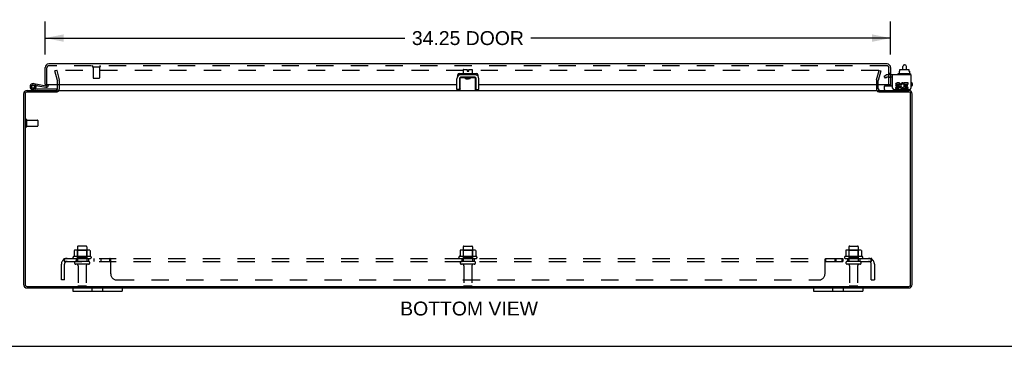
# Model space of a CAD drawing. Header units: inches. Extents: x 0 to 127, y 0 to 82.
# Tile 2 of 7: x 26 to 66, y 0 to 13. Entities that reach past the tile are written whole.
import ezdxf

# ---------------------------------------------------------------- set-up
doc = ezdxf.new("R2010")
doc.units = ezdxf.units.IN
doc.header["$LTSCALE"] = 7.00646
doc.header["$MEASUREMENT"] = 0
doc.linetypes.add('HIDDEN', pattern=[0.2, 0.1, -0.1])
doc.layers.get('0').update_dxf_attribs({"linetype": 'CONTINUOUS'})
for name, color, linetype in [('DEFAULT_2', 8, 'HIDDEN'), ('DIMENSIONS', 7, 'CONTINUOUS'), ('DOOR_ASSEMBLY', 7, 'CONTINUOUS'), ('SUBPANEL', 7, 'CONTINUOUS')]:
    doc.layers.add(name, color=color, linetype=linetype)
doc.styles.get("Standard").update_dxf_attribs({"font": 'arial.ttf'})
doc.dimstyles.new('DIMSTYLE_1', dxfattribs={"dimtxt": 0.562016, "dimasz": 0.749354, "dimexe": 0.09, "dimexo": 0.07, "dimgap": 0.0375, "dimtad": 0, "dimtih": 1, "dimtoh": 1, "dimzin": 4, "dimdsep": 46, "dimtxsty": 'Standard', "dimblk": '_FILLED', "dimblk1": '_FILLED', "dimblk2": '_FILLED', "dimcen": 0.09, "dimadec": 3, "dimazin": 1, "dimtfac": 1, "dimtdec": 3, "dimtofl": 0, "dimtmove": 0, "dimatfit": 3, "dimldrblk": '_FILLED', "dimfxl": 0, "dimtolj": 1, "dimtzin": 4, "dimarcsym": 0})

# ---------------------------------------------------------------- blocks, each defined once
blk = doc.blocks.new('_FILLED')
at = {"color": 0, "linetype": 'ByBlock'}
blk.add_solid([(0, 0), (-1, 0.2), (-1, -0.2)], dxfattribs=at)
blk = doc.blocks.new('*D4')
at = {"layer": 'DIMENSIONS', "color": 2, "linetype": 'Continuous'}
for p, q in [((26.893, 11.815), (26.893, 13.158)), ((61.143, 11.815), (61.143, 13.158)), ((26.893, 12.483), (41.47, 12.483)), ((61.143, 12.483), (46.565, 12.483))]:
    blk.add_line(p, q, dxfattribs=at)
at = {"layer": 'DIMENSIONS', "color": 2, "linetype": 'Continuous', "xscale": 0.7493540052, "yscale": 0.7493540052, "zscale": 0.7493540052, "rotation": 180}
blk.add_blockref('_FILLED', (26.893, 12.483), dxfattribs=at)
at = {"layer": 'DIMENSIONS', "color": 2, "linetype": 'Continuous', "xscale": 0.7493540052, "yscale": 0.7493540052, "zscale": 0.7493540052}
blk.add_blockref('_FILLED', (61.143, 12.483), dxfattribs=at)
at = {"layer": 'DIMENSIONS', "color": 2, "linetype": 'Continuous', "insert": (44.018, 12.764), "char_height": 0.562, "width": 4.53373, "attachment_point": 2, "line_spacing_factor": 0.9}
blk.add_mtext('34.25 DOOR', dxfattribs=at)

msp = doc.modelspace()

# ---------------------------------------------------------------- linework, layer by layer
at = {"color": 7, "linetype": 'Continuous'}
for p, q in [((43.828, 11.205), (43.828, 11.04)), ((43.838, 11.215), (43.984, 11.215)), ((43.984, 11.215), (43.984, 11.147)), ((44.052, 11.147), (44.052, 11.215)), ((44.052, 11.215), (44.188, 11.215)), ((44.198, 11.205), (44.198, 11.04)), ((61.509, 11.205), (61.509, 11.147)), ((61.521, 11.215), (61.876, 11.215)), ((61.641, 11.215), (61.641, 11.338)), ((61.701, 11.398), (61.721, 11.398)), ((61.781, 11.215), (61.781, 11.338)), ((61.887, 11.205), (61.887, 11.147)), ((43.675, 10.836), (43.675, 10.396)), ((43.704, 11), (43.704, 10.996)), ((43.705, 10.362), (43.705, 10.882)), ((43.715, 10.892), (43.9, 10.892)), ((44.3, 10.896), (43.735, 10.896)), ((43.764, 11.03), (43.764, 11.01)), ((44.261, 11.04), (43.774, 11.04)), ((43.928, 10.896), (43.916, 10.889)), ((43.925, 10.832), (43.925, 10.882)), ((43.925, 10.855), (43.935, 10.85)), ((43.937, 10.851), (43.925, 10.844)), ((44.11, 10.832), (43.925, 10.832)), ((43.967, 10.884), (43.987, 10.885)), ((43.977, 10.834), (43.998, 10.836)), ((43.984, 11.147), (44.052, 11.147)), ((43.987, 10.885), (44.041, 10.889)), ((43.99, 10.859), (44.006, 10.861)), ((43.998, 10.836), (44.041, 10.839)), ((44.006, 10.861), (44.03, 10.863)), ((44.03, 10.863), (44.046, 10.865)), ((44.041, 10.889), (44.062, 10.89)), ((44.041, 10.839), (44.062, 10.84)), ((44.098, 10.873), (44.11, 10.88)), ((44.11, 10.869), (44.1, 10.875)), ((44.11, 10.832), (44.11, 10.882)), ((44.129, 10.891), (44.136, 10.896)), ((44.135, 10.892), (44.32, 10.892)), ((44.271, 11.03), (44.271, 11.01)), ((44.33, 10.362), (44.33, 10.882)), ((44.331, 11), (44.331, 10.996)), ((44.36, 10.396), (44.36, 10.836)), ((61.442, 11.03), (61.442, 11.01)), ((61.939, 11.04), (61.452, 11.04)), ((61.494, 11.147), (61.509, 11.147)), ((61.494, 11.147), (61.494, 11.04)), ((61.887, 11.147), (61.904, 11.147)), ((61.904, 11.147), (61.904, 11.04)), ((61.949, 11.03), (61.949, 11.01)), ((43.675, 10.396), (43.571, 10.396)), ((43.713, 10.435), (43.715, 10.442)), ((44.36, 10.396), (44.464, 10.396)), ((60.899, 10.402), (60.899, 10.54)), ((60.909, 10.55), (61.224, 10.55)), ((61.961, 10.442), (61.961, 10.456)), ((27.393, 10.301), (27.393, 10.362)), ((60.643, 10.301), (60.643, 10.362)), ((28.018, 2.362), (28.018, 2.227)), ((28.018, 2.227), (30.018, 2.227)), ((28.799, 2.227), (28.799, 2.362)), ((29.236, 2.227), (29.236, 2.362)), ((30.018, 2.362), (30.018, 2.227)), ((58.018, 2.362), (58.018, 2.227)), ((58.018, 2.227), (60.018, 2.227)), ((58.799, 2.227), (58.799, 2.362)), ((59.236, 2.227), (59.236, 2.362)), ((60.018, 2.362), (60.018, 2.227)), ((0, 0), (127.39, 0))]:
    msp.add_line(p, q, dxfattribs=at)
at = {"color": 3, "linetype": 'Continuous'}
for p, q in [((43.571, 10.396), (43.571, 10.836)), ((44.331, 11), (43.704, 11)), ((44.464, 10.396), (44.464, 10.836)), ((61.961, 11), (61.224, 11)), ((61.224, 10.456), (61.224, 11)), ((61.961, 11), (61.961, 10.456)), ((27.393, 10.432), (27.393, 10.61)), ((60.643, 10.432), (60.643, 10.61)), ((61.284, 10.396), (61.901, 10.396)), ((61.438, 10.482), (61.338, 10.482)), ((61.338, 10.482), (61.338, 10.436)), ((61.338, 10.436), (61.438, 10.436)), ((61.392, 10.53), (61.443, 10.53)), ((61.508, 10.668), (61.407, 10.668)), ((61.407, 10.621), (61.508, 10.621)), ((61.438, 10.575), (61.407, 10.575)), ((61.508, 10.621), (61.508, 10.668)), ((61.651, 10.616), (61.67, 10.658)), ((61.678, 10.475), (61.664, 10.495)), ((61.848, 10.668), (61.678, 10.668)), ((61.678, 10.668), (61.678, 10.475)), ((61.678, 10.449), (61.678, 10.436)), ((61.678, 10.436), (61.848, 10.436)), ((61.724, 10.621), (61.848, 10.621)), ((61.724, 10.575), (61.724, 10.621)), ((61.825, 10.575), (61.724, 10.575)), ((61.724, 10.53), (61.825, 10.53)), ((61.724, 10.482), (61.724, 10.53)), ((61.848, 10.482), (61.724, 10.482)), ((61.825, 10.53), (61.825, 10.575)), ((61.848, 10.621), (61.848, 10.668)), ((61.848, 10.436), (61.848, 10.482)), ((26.018, 10.217), (26.018, 2.507)), ((26.081, 10.219), (26.081, 2.505)), ((27.39, 10.299), (26.161, 10.299)), ((26.163, 10.362), (27.393, 10.362)), ((27.42, 10.362), (60.616, 10.362)), ((60.643, 10.362), (61.873, 10.362)), ((61.875, 10.299), (60.646, 10.299)), ((61.955, 2.505), (61.955, 10.219)), ((62.018, 2.507), (62.018, 10.217)), ((26.161, 2.425), (61.875, 2.425)), ((26.163, 2.362), (61.873, 2.362))]:
    msp.add_line(p, q, dxfattribs=at)
at = {"color": 7, "linetype": 'Continuous'}
for points in [[(43.925, 10.882), (43.925, 10.882), (43.925, 10.883), (43.924, 10.884), (43.924, 10.884), (43.923, 10.885), (43.923, 10.886), (43.922, 10.886), (43.921, 10.887), (43.92, 10.887), (43.919, 10.888), (43.918, 10.888), (43.917, 10.889), (43.916, 10.889), (43.915, 10.889), (43.914, 10.89), (43.913, 10.89), (43.911, 10.89), (43.91, 10.891), (43.909, 10.891), (43.907, 10.891), (43.905, 10.891), (43.904, 10.891), (43.902, 10.891), (43.9, 10.892)], [(43.925, 10.88), (43.931, 10.881), (43.939, 10.882), (43.948, 10.882), (43.957, 10.883), (43.967, 10.884)], [(43.937, 10.851), (43.938, 10.851), (43.94, 10.852), (43.943, 10.853), (43.947, 10.854), (43.952, 10.855), (43.957, 10.855), (43.962, 10.856), (43.969, 10.857), (43.975, 10.858), (43.982, 10.858), (43.99, 10.859)], [(43.938, 10.832), (43.939, 10.832), (43.947, 10.832), (43.957, 10.833), (43.966, 10.834), (43.977, 10.834)], [(44.046, 10.865), (44.053, 10.866), (44.06, 10.866), (44.067, 10.867), (44.073, 10.868), (44.079, 10.869), (44.084, 10.87), (44.088, 10.87), (44.092, 10.871), (44.095, 10.872), (44.097, 10.873), (44.098, 10.873)], [(44.062, 10.89), (44.072, 10.891), (44.082, 10.891), (44.091, 10.892), (44.099, 10.893), (44.107, 10.893), (44.114, 10.894), (44.121, 10.895), (44.127, 10.895), (44.127, 10.896)], [(44.062, 10.84), (44.072, 10.841), (44.082, 10.841), (44.091, 10.842), (44.1, 10.843), (44.108, 10.843), (44.11, 10.844)], [(44.135, 10.892), (44.133, 10.891), (44.131, 10.891), (44.13, 10.891), (44.128, 10.891), (44.127, 10.891), (44.125, 10.891), (44.124, 10.89), (44.123, 10.89), (44.122, 10.89), (44.12, 10.889), (44.119, 10.889), (44.118, 10.889), (44.117, 10.888), (44.116, 10.888), (44.115, 10.887), (44.114, 10.887), (44.113, 10.886), (44.113, 10.886), (44.112, 10.885), (44.111, 10.884), (44.111, 10.884), (44.11, 10.883), (44.11, 10.882), (44.11, 10.882)], [(43.705, 10.403), (43.705, 10.405), (43.705, 10.407), (43.706, 10.41), (43.706, 10.412), (43.706, 10.414), (43.707, 10.417), (43.708, 10.419), (43.709, 10.422), (43.709, 10.425), (43.71, 10.428), (43.711, 10.431), (43.713, 10.435)], [(44.32, 10.442), (44.323, 10.435), (44.324, 10.431), (44.325, 10.428), (44.326, 10.425), (44.327, 10.422), (44.327, 10.419), (44.328, 10.417), (44.329, 10.414), (44.329, 10.412), (44.33, 10.41), (44.33, 10.407), (44.33, 10.405), (44.33, 10.403)]]:
    msp.add_lwpolyline(points, dxfattribs=at)
for centre, radius, start, end in [((43.838, 11.205), 0.01, 90, 180), ((44.188, 11.205), 0.01, 0, 90), ((61.701, 11.338), 0.06, 90, 180), ((61.721, 11.338), 0.06, 0, 90), ((43.735, 10.836), 0.06, 90, 180), ((43.715, 10.882), 0.01, 124.7076, 180), ((43.774, 11.03), 0.01, 90, 180), ((43.774, 11.01), 0.01, 180, 270), ((44.261, 11.03), 0.01, 0, 90), ((44.261, 11.01), 0.01, 270, 360), ((44.3, 10.836), 0.06, 0, 90), ((44.32, 10.882), 0.01, 0, 54.8477), ((61.452, 11.03), 0.01, 90, 180), ((61.452, 11.01), 0.01, 180, 270), ((61.939, 11.03), 0.01, 0, 90), ((61.939, 11.01), 0.01, 270, 360), ((60.909, 10.54), 0.01, 90, 180), ((60.939, 10.402), 0.04, 180, 270), ((61.881, 10.442), 0.08, 270, 360)]:
    msp.add_arc(centre, radius, start, end, dxfattribs=at)
at = {"color": 3, "linetype": 'Continuous'}
for centre, radius, start, end in [((43.735, 10.836), 0.164, 90, 180), ((44.3, 10.836), 0.164, 0, 90), ((27.323, 10.432), 0.07, 273.2317, 360), ((60.713, 10.432), 0.07, 180, 266.7683), ((61.284, 10.456), 0.06, 180, 270), ((61.407, 10.598), 0.0696, 90, 257.4177), ((61.407, 10.598), 0.0232, 90, 270.0485), ((61.438, 10.505), 0.0696, 270, 90), ((61.438, 10.505), 0.0232, 270, 351.2295), ((61.435, 10.505), 0.0267, 353.4285, 71.7628), ((61.624, 10.552), 0.116, 66.5966, 251.8791), ((61.624, 10.552), 0.0696, 66.5966, 305.1122), ((61.624, 10.549), 0.114, 251.4199, 296.1963), ((61.624, 10.552), 0.116, 295.737, 297.8532), ((61.901, 10.456), 0.06, 270, 360), ((26.163, 10.217), 0.145, 90, 180), ((26.161, 10.219), 0.08, 90, 180), ((61.873, 10.217), 0.145, 0, 90), ((61.875, 10.219), 0.08, 0, 90), ((26.163, 2.507), 0.145, 180, 270), ((26.161, 2.505), 0.08, 180, 270), ((61.873, 2.507), 0.145, 270, 360), ((61.875, 2.505), 0.08, 270, 360)]:
    msp.add_arc(centre, radius, start, end, dxfattribs=at)
at = {"color": 7, "linetype": 'Continuous'}
for centre, major_axis, ratio, start_param, end_param in [((61.521, 11.205), (0.0111, 0), 0.898834, 1.570796, 3.141593), ((61.876, 11.205), (0.0113, 0), 0.88616, 0, 1.570796)]:
    msp.add_ellipse(centre, major_axis=major_axis, ratio=ratio, start_param=start_param, end_param=end_param, dxfattribs=at)
at = {"layer": 'DEFAULT_2', "color": 8, "linetype": 'HIDDEN'}
for p, q in [((27.361, 11.175), (27.288, 11.155)), ((27.361, 11.175), (27.464, 10.79)), ((60.651, 11.175), (27.384, 11.175)), ((60.572, 10.79), (60.674, 11.175)), ((60.674, 11.175), (60.747, 11.155)), ((27.391, 10.771), (27.288, 11.155)), ((60.747, 11.155), (60.644, 10.771)), ((60.883, 10.944), (60.955, 10.986)), ((60.935, 10.854), (60.883, 10.944)), ((61.007, 10.896), (60.935, 10.854)), ((61.224, 11), (61.007, 11)), ((61.224, 10.896), (61.007, 10.896)), ((27.393, 10.61), (27.393, 10.76)), ((27.468, 10.432), (27.468, 10.76)), ((60.568, 10.76), (60.568, 10.432)), ((60.643, 10.61), (60.643, 10.76)), ((26.093, 9.179), (26.093, 8.895)), ((26.136, 9.179), (26.136, 8.895)), ((26.136, 9.161), (26.583, 9.161)), ((26.136, 8.913), (26.583, 8.913)), ((26.593, 9.151), (26.593, 8.923)), ((28.205, 4.032), (28.205, 3.437)), ((28.55, 4.062), (28.235, 4.062)), ((28.58, 4.032), (28.58, 3.437)), ((43.83, 4.032), (43.83, 3.437)), ((43.86, 4.062), (44.175, 4.062)), ((44.205, 4.032), (44.205, 3.437)), ((59.455, 4.032), (59.455, 3.437)), ((59.485, 4.062), (59.8, 4.062)), ((59.83, 4.032), (59.83, 3.437)), ((28.748, 3.632), (28.037, 3.632)), ((28.074, 3.877), (28.074, 3.659)), ((28.648, 3.898), (28.137, 3.898)), ((28.209, 3.878), (28.189, 3.898)), ((28.209, 3.582), (28.209, 3.878)), ((28.576, 3.878), (28.209, 3.878)), ((28.576, 3.878), (28.596, 3.898)), ((28.576, 3.582), (28.576, 3.878)), ((28.711, 3.877), (28.711, 3.659)), ((44.373, 3.632), (43.662, 3.632)), ((43.699, 3.877), (43.699, 3.659)), ((44.273, 3.898), (43.762, 3.898)), ((43.834, 3.878), (43.814, 3.898)), ((44.201, 3.878), (43.834, 3.878)), ((43.834, 3.582), (43.834, 3.878)), ((44.201, 3.878), (44.221, 3.898)), ((44.201, 3.582), (44.201, 3.878)), ((44.336, 3.877), (44.336, 3.659)), ((59.998, 3.632), (59.287, 3.632)), ((59.324, 3.877), (59.324, 3.659)), ((59.898, 3.898), (59.387, 3.898)), ((59.459, 3.878), (59.439, 3.898)), ((59.826, 3.878), (59.459, 3.878)), ((59.459, 3.582), (59.459, 3.878)), ((59.826, 3.878), (59.846, 3.898)), ((59.826, 3.582), (59.826, 3.878)), ((59.961, 3.877), (59.961, 3.659)), ((28.058, 3.562), (28.727, 3.562)), ((28.65, 3.437), (28.135, 3.437)), ((28.65, 3.327), (28.135, 3.327)), ((28.209, 3.582), (28.189, 3.562)), ((28.576, 3.582), (28.209, 3.582)), ((28.228, 3.265), (28.228, 2.467)), ((28.558, 3.265), (28.558, 2.467)), ((28.576, 3.582), (28.596, 3.562)), ((43.683, 3.562), (44.352, 3.562)), ((44.275, 3.437), (43.76, 3.437)), ((44.275, 3.327), (43.76, 3.327)), ((43.834, 3.582), (43.814, 3.562)), ((44.201, 3.582), (43.834, 3.582)), ((43.853, 3.265), (43.853, 2.467)), ((44.183, 3.265), (44.183, 2.467)), ((44.201, 3.582), (44.221, 3.562)), ((59.308, 3.562), (59.977, 3.562)), ((59.9, 3.437), (59.385, 3.437)), ((59.9, 3.327), (59.385, 3.327)), ((59.459, 3.582), (59.439, 3.562)), ((59.826, 3.582), (59.459, 3.582)), ((59.478, 3.265), (59.478, 2.467)), ((59.808, 3.265), (59.808, 2.467)), ((59.826, 3.582), (59.846, 3.562)), ((28.528, 2.437), (28.258, 2.437)), ((44.153, 2.437), (43.883, 2.437)), ((59.778, 2.437), (59.508, 2.437))]:
    msp.add_line(p, q, dxfattribs=at)
for points in [[(27.384, 11.175), (27.382, 11.174), (27.381, 11.174), (27.379, 11.174), (27.378, 11.173), (27.376, 11.173), (27.375, 11.172), (27.374, 11.171), (27.373, 11.17), (27.372, 11.169), (27.371, 11.168), (27.37, 11.166), (27.37, 11.165), (27.369, 11.164), (27.369, 11.162), (27.369, 11.161), (27.369, 11.16)], [(60.665, 11.165), (60.665, 11.166), (60.664, 11.168), (60.663, 11.169), (60.662, 11.17), (60.661, 11.171), (60.66, 11.172), (60.659, 11.173), (60.657, 11.173), (60.656, 11.174), (60.654, 11.174), (60.653, 11.174), (60.651, 11.175)], [(27.369, 11.16), (27.369, 11.159), (27.369, 11.158), (27.369, 11.156)], [(60.665, 11.165), (60.666, 11.164), (60.666, 11.162), (60.666, 11.161), (60.666, 11.16)], [(60.666, 11.16), (60.666, 11.159), (60.666, 11.158), (60.666, 11.156)], [(28.074, 3.659), (28.074, 3.657), (28.073, 3.656), (28.073, 3.655), (28.073, 3.654), (28.072, 3.654), (28.072, 3.653), (28.072, 3.653), (28.071, 3.652), (28.071, 3.652), (28.071, 3.651), (28.07, 3.651), (28.07, 3.651), (28.07, 3.651), (28.069, 3.65), (28.069, 3.65), (28.069, 3.65), (28.069, 3.65), (28.068, 3.65)], [(28.08, 3.886), (28.078, 3.885), (28.077, 3.884), (28.076, 3.883), (28.075, 3.881), (28.074, 3.88), (28.074, 3.878), (28.074, 3.877)], [(28.706, 3.886), (28.707, 3.885), (28.708, 3.884), (28.709, 3.883), (28.71, 3.881), (28.711, 3.88), (28.711, 3.878), (28.711, 3.877)], [(28.717, 3.65), (28.717, 3.65), (28.716, 3.65), (28.716, 3.65), (28.716, 3.65), (28.715, 3.651), (28.715, 3.651), (28.715, 3.651), (28.714, 3.651), (28.714, 3.652), (28.714, 3.652), (28.713, 3.653), (28.713, 3.653), (28.713, 3.654), (28.712, 3.654), (28.712, 3.655), (28.712, 3.656), (28.712, 3.657), (28.711, 3.659)], [(43.699, 3.659), (43.699, 3.657), (43.698, 3.656), (43.698, 3.655), (43.698, 3.654), (43.697, 3.654), (43.697, 3.653), (43.697, 3.653), (43.696, 3.652), (43.696, 3.652), (43.696, 3.651), (43.695, 3.651), (43.695, 3.651), (43.695, 3.651), (43.694, 3.65), (43.694, 3.65), (43.694, 3.65), (43.694, 3.65), (43.693, 3.65)], [(43.705, 3.886), (43.703, 3.885), (43.702, 3.884), (43.701, 3.883), (43.7, 3.881), (43.699, 3.88), (43.699, 3.878), (43.699, 3.877)], [(44.331, 3.886), (44.332, 3.885), (44.333, 3.884), (44.334, 3.883), (44.335, 3.881), (44.336, 3.88), (44.336, 3.878), (44.336, 3.877)], [(44.342, 3.65), (44.342, 3.65), (44.341, 3.65), (44.341, 3.65), (44.341, 3.65), (44.34, 3.651), (44.34, 3.651), (44.34, 3.651), (44.339, 3.651), (44.339, 3.652), (44.339, 3.652), (44.338, 3.653), (44.338, 3.653), (44.338, 3.654), (44.337, 3.654), (44.337, 3.655), (44.337, 3.656), (44.337, 3.657), (44.336, 3.659)], [(59.324, 3.659), (59.324, 3.657), (59.323, 3.656), (59.323, 3.655), (59.323, 3.654), (59.322, 3.654), (59.322, 3.653), (59.322, 3.653), (59.321, 3.652), (59.321, 3.652), (59.321, 3.651), (59.32, 3.651), (59.32, 3.651), (59.32, 3.651), (59.319, 3.65), (59.319, 3.65), (59.319, 3.65), (59.319, 3.65), (59.318, 3.65)], [(59.33, 3.886), (59.328, 3.885), (59.327, 3.884), (59.326, 3.883), (59.325, 3.881), (59.324, 3.88), (59.324, 3.878), (59.324, 3.877)], [(59.956, 3.886), (59.957, 3.885), (59.958, 3.884), (59.959, 3.883), (59.96, 3.881), (59.961, 3.88), (59.961, 3.878), (59.961, 3.877)], [(59.967, 3.65), (59.967, 3.65), (59.966, 3.65), (59.966, 3.65), (59.966, 3.65), (59.965, 3.651), (59.965, 3.651), (59.965, 3.651), (59.964, 3.651), (59.964, 3.652), (59.964, 3.652), (59.963, 3.653), (59.963, 3.653), (59.963, 3.654), (59.962, 3.654), (59.962, 3.655), (59.962, 3.656), (59.962, 3.657), (59.961, 3.659)]]:
    msp.add_lwpolyline(points, dxfattribs=at)
for centre, radius, start, end in [((27.353, 10.76), 0.04, 0, 15), ((27.353, 10.76), 0.115, 0, 15), ((60.683, 10.76), 0.115, 165, 180), ((60.683, 10.76), 0.04, 165, 180), ((61.007, 10.896), 0.104, 90, 120), ((27.323, 10.432), 0.145, 308.7549, 360), ((60.713, 10.432), 0.145, 180, 231.2451), ((26.114, 9.179), 0.0215, 0, 180), ((26.114, 8.895), 0.0215, 180, 360), ((26.583, 9.151), 0.01, 0, 90), ((26.583, 8.923), 0.01, 270, 360), ((28.235, 4.032), 0.03, 90, 180), ((28.55, 4.032), 0.03, 0, 90), ((43.86, 4.032), 0.03, 90, 180), ((44.175, 4.032), 0.03, 0, 90), ((59.485, 4.032), 0.03, 90, 180), ((59.8, 4.032), 0.03, 0, 90), ((28.058, 3.6), 0.0384, 124.4497, 270), ((28.393, 3.032), 0.698, 117.6814, 120.6631), ((28.137, 3.757), 0.141, 90, 113.95), ((28.648, 3.757), 0.141, 66.05, 90), ((28.393, 3.032), 0.698, 59.3369, 62.3186), ((28.727, 3.6), 0.0384, 270, 55.5503), ((43.683, 3.6), 0.0384, 124.4497, 270), ((44.018, 3.032), 0.698, 117.6814, 120.6631), ((43.762, 3.757), 0.141, 90, 113.95), ((44.273, 3.757), 0.141, 66.05, 90), ((44.018, 3.032), 0.698, 59.3369, 62.3186), ((44.352, 3.6), 0.0384, 270, 55.5503), ((59.308, 3.6), 0.0384, 124.4497, 270), ((59.643, 3.032), 0.698, 117.6814, 120.6631), ((59.387, 3.757), 0.141, 90, 113.95), ((59.898, 3.757), 0.141, 66.05, 90), ((59.643, 3.032), 0.698, 59.3369, 62.3186), ((59.977, 3.6), 0.0384, 270, 55.5503), ((28.135, 3.382), 0.055, 90, 270), ((28.165, 3.265), 0.0625, 0, 90), ((28.62, 3.265), 0.0625, 90, 180), ((28.65, 3.382), 0.055, 270, 90), ((43.76, 3.382), 0.055, 90, 270), ((43.79, 3.265), 0.0625, 0, 90), ((44.245, 3.265), 0.0625, 90, 180), ((44.275, 3.382), 0.055, 270, 90), ((59.385, 3.382), 0.055, 90, 270), ((59.415, 3.265), 0.0625, 0, 90), ((59.87, 3.265), 0.0625, 90, 180), ((59.9, 3.382), 0.055, 270, 90), ((28.258, 2.467), 0.03, 180, 270), ((28.528, 2.467), 0.03, 270, 360), ((43.883, 2.467), 0.03, 180, 270), ((44.153, 2.467), 0.03, 270, 360), ((59.508, 2.467), 0.03, 180, 270), ((59.778, 2.467), 0.03, 270, 360)]:
    msp.add_arc(centre, radius, start, end, dxfattribs=at)
at = {"layer": 'DOOR_ASSEMBLY', "color": 3, "linetype": 'Continuous'}
for p, q in [((26.893, 10.61), (26.893, 11.29)), ((60.998, 11.435), (27.038, 11.435)), ((61.143, 11.29), (61.143, 10.61)), ((43.611, 10.945), (43.611, 11.001)), ((43.661, 11.051), (43.828, 11.051)), ((43.927, 10.895), (43.728, 10.895)), ((44.307, 10.895), (44.136, 10.895)), ((44.198, 11.051), (44.374, 11.051)), ((44.424, 11.001), (44.424, 10.945)), ((26.908, 10.61), (43.571, 10.61)), ((43.675, 10.61), (43.705, 10.61)), ((44.33, 10.61), (44.36, 10.61)), ((44.464, 10.61), (61.127, 10.61))]:
    msp.add_line(p, q, dxfattribs=at)
at = {"layer": 'DOOR_ASSEMBLY', "color": 8, "linetype": 'HIDDEN'}
for p, q in [((26.968, 10.61), (26.968, 11.29)), ((60.998, 11.36), (27.038, 11.36)), ((28.826, 11.317), (29.11, 11.317)), ((28.844, 11.317), (28.844, 10.87)), ((29.092, 11.317), (29.092, 10.87)), ((61.068, 10.61), (61.068, 11.29)), ((28.854, 10.86), (29.082, 10.86)), ((61.143, 11.051), (61.068, 11.051)), ((61.068, 10.897), (61.143, 10.897)), ((61.143, 10.895), (61.068, 10.895))]:
    msp.add_line(p, q, dxfattribs=at)
at = {"layer": 'DOOR_ASSEMBLY', "color": 7, "linetype": 'Continuous'}
for p, q in [((26.566, 10.362), (26.384, 10.394)), ((26.394, 10.452), (26.566, 10.422)), ((26.417, 10.581), (26.428, 10.579)), ((26.43, 10.64), (26.932, 10.551)), ((26.507, 10.444), (26.459, 10.479)), ((26.465, 10.545), (26.464, 10.545)), ((26.522, 10.563), (26.922, 10.492)), ((26.566, 10.422), (27.366, 10.422)), ((26.599, 10.549), (26.609, 10.608)), ((26.831, 10.426), (26.831, 10.422)), ((26.831, 10.426), (27.087, 10.426)), ((26.908, 10.61), (26.893, 10.61)), ((26.968, 10.61), (26.968, 10.581)), ((27.028, 10.581), (27.028, 10.61)), ((27.087, 10.426), (27.087, 10.422)), ((27.366, 10.422), (27.366, 10.377)), ((60.987, 10.61), (60.987, 10.568)), ((61.062, 10.6), (61.061, 10.61)), ((61.062, 10.6), (61.143, 10.6)), ((61.127, 10.61), (61.143, 10.61)), ((61.143, 10.61), (61.143, 10.55)), ((61.988, 10.678), (61.961, 10.678)), ((61.988, 10.538), (61.961, 10.538)), ((62.018, 10.648), (62.018, 10.568))]:
    msp.add_line(p, q, dxfattribs=at)
msp.add_circle((26.406, 10.517), 0.0625, dxfattribs=at)
at = {"layer": 'DOOR_ASSEMBLY', "color": 3, "linetype": 'Continuous'}
for centre, radius, start, end in [((27.038, 11.29), 0.145, 90, 180), ((60.998, 11.29), 0.145, 0, 90), ((43.661, 11.001), 0.05, 90, 180), ((43.661, 10.945), 0.05, 180, 182.2303), ((44.374, 11.001), 0.05, 0, 90), ((44.374, 10.945), 0.05, 357.7697, 360)]:
    msp.add_arc(centre, radius, start, end, dxfattribs=at)
at = {"layer": 'DOOR_ASSEMBLY', "color": 8, "linetype": 'HIDDEN'}
for centre, radius, start, end in [((27.038, 11.29), 0.07, 90, 180), ((28.826, 11.339), 0.0215, 90, 270), ((29.11, 11.339), 0.0215, 270, 90), ((60.998, 11.29), 0.07, 0, 90), ((28.854, 10.87), 0.01, 180, 270), ((29.082, 10.87), 0.01, 270, 360)]:
    msp.add_arc(centre, radius, start, end, dxfattribs=at)
at = {"layer": 'DOOR_ASSEMBLY', "color": 7, "linetype": 'Continuous'}
for centre, radius, start, end in [((26.406, 10.517), 0.125, 318.1724, 260), ((26.406, 10.517), 0.0659, 324.5216, 259.9962), ((26.406, 10.517), 0.065, 80, 25.8116), ((26.938, 10.581), 0.09, 260, 360), ((26.938, 10.581), 0.03, 260, 360), ((61.017, 10.568), 0.03, 180, 216.9339), ((61.988, 10.648), 0.03, 0, 90), ((61.988, 10.568), 0.03, 270, 360)]:
    msp.add_arc(centre, radius, start, end, dxfattribs=at)
at = {"layer": 'SUBPANEL', "color": 8, "linetype": 'HIDDEN'}
for p, q in [((27.549, 2.687), (27.549, 3.325)), ((27.635, 3.508), (27.715, 3.412)), ((27.674, 3.437), (27.674, 3.562)), ((27.674, 3.562), (60.361, 3.562)), ((27.674, 3.437), (60.361, 3.437)), ((27.674, 2.687), (27.674, 3.325)), ((27.687, 3.453), (27.686, 3.454)), ((27.687, 3.451), (27.687, 3.453)), ((27.688, 3.45), (27.687, 3.451)), ((27.689, 3.448), (27.688, 3.45)), ((27.689, 3.447), (27.689, 3.448)), ((27.69, 3.445), (27.689, 3.447)), ((27.691, 3.444), (27.69, 3.445)), ((28.143, 3.562), (28.143, 3.437)), ((28.643, 3.562), (28.643, 3.437)), ((28.871, 3.562), (28.871, 3.437)), ((29.152, 3.562), (29.152, 3.437)), ((29.514, 3.437), (29.514, 3.562)), ((29.515, 3.437), (29.514, 3.437)), ((29.522, 3.558), (29.521, 3.559)), ((29.527, 3.426), (29.525, 3.428)), ((29.528, 3.424), (29.527, 3.426)), ((29.539, 3.526), (29.535, 3.536)), ((29.543, 3.517), (29.542, 3.52)), ((29.549, 2.937), (29.549, 3.508)), ((43.768, 3.562), (43.768, 3.437)), ((44.268, 3.562), (44.268, 3.437)), ((58.486, 3.508), (58.488, 3.51)), ((58.486, 2.937), (58.486, 3.508)), ((58.493, 3.411), (58.494, 3.412)), ((58.495, 3.523), (58.496, 3.526)), ((58.495, 3.412), (58.497, 3.413)), ((58.496, 3.526), (58.501, 3.536)), ((58.501, 3.536), (58.502, 3.54)), ((58.502, 3.54), (58.503, 3.543)), ((58.518, 3.561), (58.519, 3.562)), ((58.521, 3.562), (58.522, 3.562)), ((58.522, 3.437), (58.522, 3.562)), ((58.883, 3.562), (58.883, 3.437)), ((58.922, 3.562), (58.922, 3.437)), ((59.164, 3.562), (59.164, 3.437)), ((59.203, 3.562), (59.203, 3.437)), ((59.393, 3.562), (59.393, 3.437)), ((59.893, 3.562), (59.893, 3.437)), ((60.4, 3.508), (60.32, 3.412)), ((60.341, 3.437), (60.342, 3.437)), ((60.361, 3.437), (60.361, 3.562)), ((60.361, 3.497), (60.361, 3.497)), ((60.361, 2.687), (60.361, 3.325)), ((60.486, 3.325), (60.486, 2.687)), ((27.674, 2.687), (27.549, 2.687)), ((29.799, 2.687), (58.236, 2.687)), ((60.361, 2.687), (60.486, 2.687))]:
    msp.add_line(p, q, dxfattribs=at)
for points in [[(27.635, 3.508), (27.637, 3.51), (27.639, 3.512), (27.641, 3.514), (27.643, 3.517), (27.645, 3.52), (27.646, 3.523), (27.648, 3.526), (27.649, 3.53), (27.651, 3.533)], [(27.651, 3.533), (27.654, 3.54), (27.655, 3.543), (27.657, 3.546), (27.658, 3.549), (27.659, 3.551), (27.661, 3.554), (27.663, 3.556), (27.665, 3.558), (27.666, 3.559), (27.668, 3.56), (27.67, 3.561), (27.671, 3.562), (27.673, 3.562), (27.674, 3.562)], [(27.674, 3.497), (27.674, 3.497), (27.674, 3.497), (27.674, 3.497), (27.674, 3.497), (27.674, 3.496), (27.674, 3.496), (27.674, 3.496), (27.674, 3.495), (27.674, 3.495), (27.674, 3.494), (27.674, 3.493)], [(27.686, 3.454), (27.685, 3.456), (27.685, 3.457), (27.685, 3.457), (27.684, 3.458), (27.684, 3.459), (27.684, 3.46), (27.683, 3.461), (27.683, 3.462), (27.683, 3.463), (27.682, 3.463), (27.682, 3.464), (27.682, 3.465), (27.681, 3.466), (27.681, 3.467), (27.681, 3.468), (27.681, 3.469), (27.68, 3.47), (27.68, 3.471), (27.68, 3.471), (27.679, 3.472), (27.679, 3.473), (27.679, 3.474), (27.679, 3.475), (27.678, 3.476), (27.678, 3.477), (27.678, 3.477), (27.678, 3.478), (27.677, 3.479), (27.677, 3.48), (27.677, 3.481), (27.677, 3.482), (27.677, 3.482), (27.676, 3.483), (27.676, 3.484), (27.676, 3.485), (27.676, 3.486), (27.676, 3.486), (27.675, 3.487), (27.675, 3.488), (27.675, 3.489), (27.675, 3.489), (27.675, 3.49), (27.675, 3.491), (27.675, 3.491), (27.674, 3.492), (27.674, 3.493), (27.674, 3.493), (27.674, 3.494), (27.674, 3.495), (27.674, 3.495), (27.674, 3.496), (27.674, 3.496), (27.674, 3.496), (27.674, 3.497), (27.674, 3.497)], [(27.701, 3.419), (27.698, 3.422), (27.696, 3.424), (27.694, 3.426), (27.692, 3.428), (27.689, 3.43), (27.687, 3.431), (27.685, 3.433), (27.683, 3.434), (27.681, 3.435), (27.679, 3.436), (27.677, 3.437), (27.675, 3.437), (27.674, 3.437)], [(27.697, 3.433), (27.697, 3.433), (27.697, 3.433), (27.697, 3.433), (27.697, 3.433), (27.696, 3.434), (27.696, 3.434), (27.696, 3.435), (27.696, 3.435), (27.695, 3.436), (27.695, 3.436), (27.695, 3.437), (27.694, 3.437), (27.694, 3.438), (27.694, 3.438), (27.694, 3.439), (27.693, 3.439), (27.693, 3.44), (27.693, 3.44), (27.692, 3.441), (27.692, 3.442), (27.692, 3.442), (27.691, 3.443), (27.691, 3.443), (27.691, 3.444)], [(27.694, 3.437), (27.694, 3.436), (27.695, 3.436), (27.695, 3.435), (27.695, 3.435), (27.696, 3.435), (27.696, 3.434), (27.696, 3.434), (27.696, 3.434), (27.697, 3.433), (27.697, 3.433), (27.697, 3.433), (27.697, 3.433), (27.697, 3.433)], [(27.715, 3.412), (27.714, 3.411), (27.713, 3.411), (27.713, 3.411), (27.712, 3.411), (27.711, 3.412), (27.71, 3.412), (27.709, 3.413), (27.707, 3.414), (27.706, 3.415), (27.704, 3.416), (27.703, 3.418), (27.701, 3.419)], [(29.527, 3.551), (29.526, 3.554), (29.524, 3.556), (29.522, 3.558), (29.521, 3.559), (29.519, 3.56), (29.517, 3.561), (29.516, 3.562), (29.515, 3.562), (29.514, 3.562)], [(29.516, 3.562), (29.515, 3.562), (29.514, 3.562)], [(29.525, 3.428), (29.524, 3.43), (29.523, 3.431), (29.521, 3.433), (29.52, 3.434), (29.519, 3.435), (29.517, 3.436), (29.516, 3.437), (29.515, 3.437), (29.514, 3.437)], [(29.523, 3.431), (29.521, 3.433), (29.52, 3.434), (29.519, 3.435), (29.517, 3.436)], [(29.532, 3.543), (29.53, 3.546), (29.529, 3.549), (29.527, 3.551), (29.526, 3.554), (29.524, 3.556)], [(29.533, 3.418), (29.532, 3.419), (29.53, 3.421), (29.529, 3.422), (29.528, 3.424)], [(29.549, 3.412), (29.547, 3.411), (29.546, 3.411), (29.544, 3.411), (29.543, 3.411), (29.541, 3.412), (29.54, 3.412), (29.538, 3.413), (29.537, 3.414), (29.536, 3.415), (29.534, 3.416), (29.533, 3.418), (29.532, 3.419), (29.53, 3.421)], [(29.535, 3.536), (29.533, 3.54), (29.532, 3.543)], [(29.538, 3.413), (29.537, 3.414), (29.536, 3.415), (29.534, 3.416)], [(29.542, 3.52), (29.54, 3.523), (29.539, 3.526)], [(29.549, 3.412), (29.547, 3.411), (29.546, 3.411), (29.544, 3.411), (29.543, 3.411), (29.541, 3.412), (29.54, 3.412)], [(29.547, 3.51), (29.546, 3.512), (29.545, 3.514), (29.543, 3.517)], [(29.549, 3.508), (29.547, 3.51), (29.546, 3.512), (29.545, 3.514)], [(58.486, 3.412), (58.488, 3.411), (58.49, 3.411), (58.491, 3.411), (58.493, 3.411), (58.494, 3.412), (58.495, 3.412), (58.497, 3.413), (58.498, 3.414), (58.5, 3.415), (58.501, 3.416), (58.502, 3.418), (58.503, 3.419), (58.505, 3.421)], [(58.486, 3.412), (58.488, 3.411), (58.49, 3.411), (58.491, 3.411)], [(58.488, 3.51), (58.489, 3.512), (58.491, 3.514)], [(58.489, 3.512), (58.491, 3.514), (58.492, 3.517), (58.493, 3.52), (58.495, 3.523)], [(58.498, 3.414), (58.5, 3.415), (58.501, 3.416), (58.502, 3.418), (58.503, 3.419)], [(58.503, 3.543), (58.505, 3.546), (58.506, 3.549), (58.508, 3.551), (58.509, 3.554), (58.511, 3.556), (58.513, 3.558)], [(58.505, 3.421), (58.506, 3.422), (58.507, 3.424), (58.508, 3.426), (58.51, 3.428), (58.511, 3.43), (58.512, 3.431), (58.514, 3.433), (58.515, 3.434), (58.516, 3.435), (58.518, 3.436), (58.519, 3.437), (58.52, 3.437), (58.522, 3.437)], [(58.508, 3.551), (58.509, 3.554), (58.511, 3.556), (58.513, 3.558), (58.515, 3.559), (58.516, 3.56), (58.518, 3.561), (58.519, 3.562), (58.521, 3.562), (58.522, 3.562)], [(58.511, 3.43), (58.512, 3.431), (58.514, 3.433), (58.515, 3.434), (58.516, 3.435), (58.518, 3.436), (58.519, 3.437), (58.52, 3.437), (58.522, 3.437)], [(60.32, 3.412), (60.321, 3.411), (60.322, 3.411), (60.323, 3.411), (60.323, 3.411), (60.324, 3.412), (60.325, 3.412), (60.326, 3.413), (60.328, 3.414), (60.329, 3.415), (60.331, 3.416), (60.332, 3.418), (60.334, 3.419), (60.338, 3.422)], [(60.361, 3.497), (60.361, 3.497), (60.361, 3.497), (60.361, 3.496), (60.361, 3.496), (60.361, 3.496), (60.361, 3.495), (60.361, 3.495), (60.361, 3.494), (60.361, 3.494), (60.361, 3.493), (60.361, 3.493), (60.361, 3.492), (60.361, 3.492), (60.361, 3.491), (60.36, 3.49), (60.36, 3.49), (60.36, 3.489), (60.36, 3.489), (60.36, 3.488), (60.36, 3.487), (60.36, 3.487), (60.36, 3.486), (60.359, 3.485), (60.359, 3.485), (60.359, 3.484), (60.359, 3.483), (60.359, 3.482), (60.358, 3.482), (60.358, 3.481), (60.358, 3.48), (60.358, 3.479), (60.358, 3.479), (60.357, 3.478), (60.357, 3.477), (60.357, 3.476), (60.357, 3.476), (60.357, 3.475), (60.356, 3.474), (60.356, 3.473), (60.356, 3.472), (60.356, 3.471), (60.355, 3.471), (60.355, 3.47), (60.355, 3.469), (60.354, 3.468), (60.354, 3.467), (60.354, 3.466), (60.353, 3.465), (60.353, 3.464), (60.353, 3.464), (60.352, 3.463), (60.352, 3.462), (60.352, 3.461), (60.351, 3.46), (60.351, 3.459), (60.351, 3.458), (60.35, 3.457), (60.35, 3.456), (60.35, 3.455), (60.349, 3.454), (60.349, 3.454), (60.349, 3.453), (60.348, 3.452), (60.348, 3.451), (60.347, 3.45), (60.347, 3.449), (60.347, 3.449), (60.346, 3.448), (60.346, 3.447), (60.346, 3.446), (60.345, 3.446), (60.345, 3.445), (60.345, 3.444), (60.344, 3.444), (60.344, 3.443), (60.344, 3.442), (60.343, 3.442), (60.343, 3.441), (60.343, 3.44), (60.342, 3.44), (60.342, 3.439), (60.342, 3.438), (60.341, 3.438), (60.341, 3.437), (60.341, 3.437), (60.34, 3.436), (60.34, 3.436), (60.34, 3.435), (60.339, 3.435), (60.339, 3.434), (60.339, 3.434), (60.339, 3.433), (60.338, 3.433), (60.338, 3.433)], [(60.338, 3.422), (60.34, 3.424), (60.342, 3.426), (60.344, 3.428), (60.346, 3.43), (60.348, 3.431), (60.35, 3.433), (60.352, 3.434), (60.354, 3.435), (60.356, 3.436), (60.358, 3.437), (60.36, 3.437), (60.361, 3.437)], [(60.338, 3.433), (60.338, 3.433), (60.338, 3.433), (60.338, 3.433), (60.338, 3.433), (60.339, 3.433), (60.339, 3.434), (60.339, 3.434), (60.339, 3.434), (60.339, 3.434), (60.34, 3.435), (60.34, 3.435), (60.34, 3.436), (60.341, 3.436), (60.341, 3.437)], [(60.381, 3.54), (60.38, 3.543), (60.379, 3.546), (60.377, 3.549), (60.376, 3.551), (60.374, 3.554), (60.372, 3.556), (60.371, 3.558), (60.369, 3.559), (60.367, 3.56), (60.366, 3.561), (60.364, 3.562), (60.363, 3.562), (60.361, 3.562)], [(60.361, 3.494), (60.361, 3.494), (60.361, 3.495), (60.361, 3.495), (60.361, 3.496), (60.361, 3.496), (60.361, 3.496), (60.361, 3.497), (60.361, 3.497), (60.361, 3.497)], [(60.4, 3.508), (60.398, 3.51), (60.396, 3.512), (60.394, 3.514), (60.392, 3.517), (60.391, 3.52), (60.389, 3.523), (60.387, 3.526), (60.386, 3.53), (60.384, 3.533), (60.381, 3.54)]]:
    msp.add_lwpolyline(points, dxfattribs=at)
for centre, radius, start, end in [((27.786, 3.325), 0.237, 90, 180), ((27.786, 3.325), 0.112, 90, 180), ((60.249, 3.325), 0.237, 0, 90), ((60.249, 3.325), 0.112, 0, 90), ((29.799, 2.937), 0.25, 180, 270), ((58.236, 2.937), 0.25, 270, 360)]:
    msp.add_arc(centre, radius, start, end, dxfattribs=at)

# ---------------------------------------------------------------- texts
at = {"layer": 'DIMENSIONS', "color": 2, "linetype": 'Continuous', "insert": (44.067, 1.81), "char_height": 0.56202, "width": 5.57001, "attachment_point": 2, "line_spacing_factor": 0.9}
msp.add_mtext('BOTTOM VIEW', dxfattribs=at)

# ---------------------------------------------------------------- dimensions: what is measured, and where the dimension line sits
at = {"layer": 'DIMENSIONS', "color": 2, "linetype": 'Continuous'}
dim = msp.add_linear_dim(base=(61.143, 12.483), p1=(26.893, 13.228), p2=(61.143, 13.228), text='<> DOOR', dimstyle='DIMSTYLE_1', dxfattribs=at)
dim.commit()
dim.dimension.update_dxf_attribs({"geometry": '*D4', "text_midpoint": (44.018, 12.483), "dimtype": 160})

doc.saveas('drawing.dxf')
